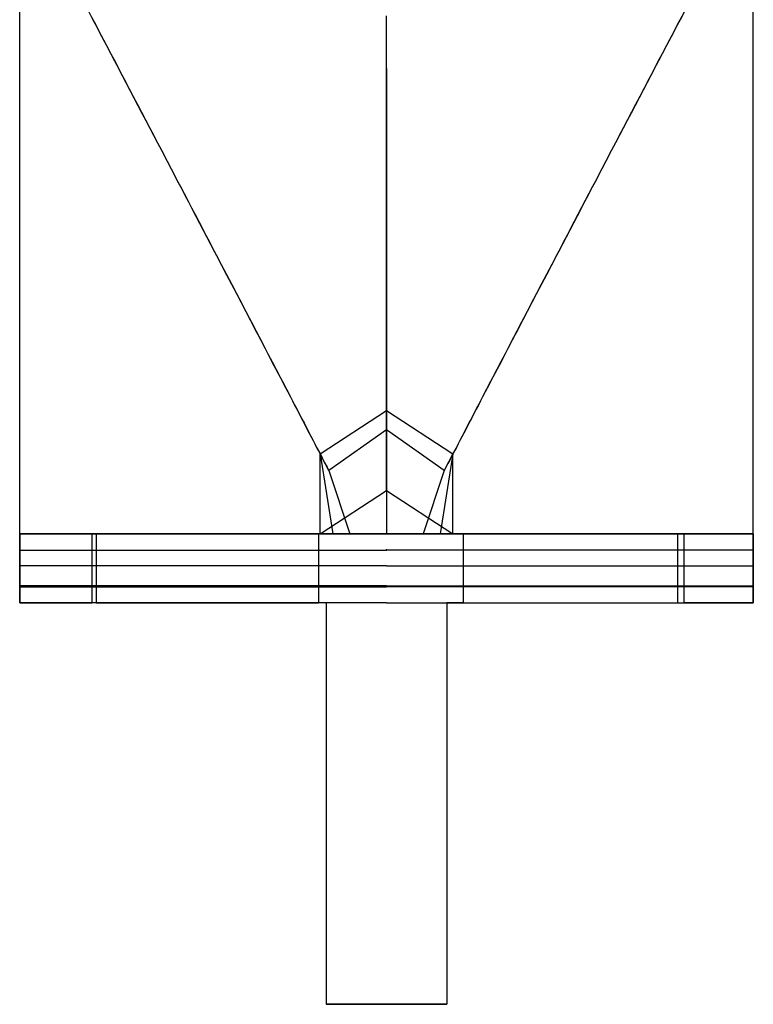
# Model space of a CAD drawing. Extents: x 159.1 to 172, y -181.6 to -143.8.
# Tile 1 of 2: x 159.1 to 172, y -181.6 to -164.3. Entities that reach past the tile are written whole.
import ezdxf

# ---------------------------------------------------------------- set-up
doc = ezdxf.new("R2010")
doc.units = 0
doc.header["$MEASUREMENT"] = 0
for name, color, linetype in [('JMARRANCVOLTA', 4, 'Continuous'), ('JMCAPELLES', 3, 'Continuous'), ('JMCONTRAFORTS', 4, 'Continuous'), ('JMLATERALESMURS', 5, 'Continuous'), ('JMREBLERTS', 7, 'Continuous'), ('JMSECCI_VOLTA', 1, 'Continuous'), ('JMTRIFORI', 2, 'Continuous')]:
    doc.layers.add(name, color=color, linetype=linetype)

msp = doc.modelspace()

# ---------------------------------------------------------------- linework, layer by layer
at = {"layer": 'JMARRANCVOLTA'}
for p, q in [((164.359507, -171.910687, 191.472104), (165.523764, -171.148345, 191.472104)), ((165.523791, -172.550287, 184.459687), (165.523764, -171.148345, 191.472104)), ((165.523764, -171.148345, 191.472104), (166.688022, -171.910693, 191.472104)), ((165.523764, -171.489576, 191.472104), (165.523764, -171.148345, 191.472104)), ((165.523764, -171.489576, 191.472104), (164.512484, -172.203334, 191.472104)), ((166.535037, -172.203344, 191.472104), (165.523764, -171.489576, 191.472104)), ((164.359533, -173.312629, 184.459687), (164.359507, -171.910687, 191.472104)), ((164.512484, -172.203334, 191.472104), (164.359507, -171.910687, 191.472104)), ((164.359507, -171.910687, 191.472104), (164.583111, -173.312613, 191.472104)), ((166.688022, -171.910693, 191.472104), (166.464416, -173.312613, 191.472104)), ((166.688022, -171.910693, 191.472104), (166.535037, -172.203344, 191.472104)), ((166.688048, -173.312635, 184.459687), (166.688022, -171.910693, 191.472104)), ((164.512484, -172.203334, 191.472104), (164.883111, -173.312608, 191.472104)), ((166.535037, -172.203344, 191.472104), (166.164416, -173.312608, 191.472104)), ((164.359533, -173.312629, 184.459687), (165.523791, -172.550287, 184.459687)), ((164.359556, -173.312604, 164.502572), (165.523813, -172.550262, 164.502572)), ((165.523791, -172.550287, 184.459687), (165.523809, -172.550259, 164.502572)), ((165.523791, -172.550287, 184.459687), (166.688048, -173.312635, 184.459687)), ((165.523813, -172.550262, 164.502572), (166.688071, -173.312611, 164.502572)), ((164.359556, -173.312604, 164.502572), (164.359533, -173.312629, 184.459687)), ((164.359533, -173.312629, 184.459687), (164.583111, -173.312613, 191.472104)), ((164.359533, -173.312629, 184.459687), (166.688048, -173.312635, 184.459687)), ((166.688048, -173.312635, 184.459687), (166.464416, -173.312613, 191.472104)), ((166.688048, -173.312635, 184.459687), (166.688071, -173.312611, 164.502572))]:
    msp.add_line(p, q, dxfattribs=at)
at = {"layer": 'JMCAPELLES'}
for p, q in [((160.43334, -173.312608, 164.502572), (160.43334, -174.522831, 164.502572)), ((160.43334, -173.312629, 165.65643), (160.43334, -173.312608, 164.502572)), ((160.43334, -173.312629, 172.354651), (160.43334, -173.312629, 165.65643)), ((164.330552, -173.312608, 164.502572), (164.330552, -174.522831, 164.502572)), ((164.330552, -173.312629, 165.65643), (164.330552, -173.312608, 164.502572)), ((164.330552, -173.312629, 165.65643), (164.330552, -173.312629, 172.354651)), ((166.865274, -173.312608, 164.502572), (166.865274, -174.522831, 164.502572)), ((166.865274, -173.312629, 165.65643), (166.865274, -173.312608, 164.502572)), ((166.865274, -173.312629, 165.65643), (166.865274, -173.312629, 172.354651)), ((170.738002, -173.312608, 164.502572), (170.738002, -174.522831, 164.502572)), ((170.738002, -173.312629, 165.65643), (170.738002, -173.312608, 164.502572)), ((170.738002, -173.312629, 172.354651), (170.738002, -173.312629, 165.65643)), ((160.43334, -174.522853, 165.65643), (160.43334, -174.522831, 164.502572)), ((160.43334, -174.522853, 172.354651), (160.43334, -174.522853, 165.65643)), ((164.330552, -174.522853, 165.65643), (164.330552, -174.522831, 164.502572)), ((164.330552, -174.522853, 165.65643), (164.330552, -174.522853, 172.354651)), ((166.865274, -174.522853, 165.65643), (166.865274, -174.522831, 164.502572)), ((166.865274, -174.522853, 165.65643), (166.865274, -174.522853, 172.354651)), ((170.738002, -174.522853, 165.65643), (170.738002, -174.522831, 164.502572)), ((170.738002, -174.522853, 172.354651), (170.738002, -174.522853, 165.65643))]:
    msp.add_line(p, q, dxfattribs=at)
at = {"layer": 'JMCAPELLES', "extrusion": (0, 1, 0)}
for centre, radius, start, end in [((-167.469566, 171.135663, -173.312629), 7.141037, 9.828627, 44.565531), ((-157.294326, 171.135663, -173.312629), 7.141037, 135.434469, 170.171373), ((-173.9015, 171.135663, -173.312629), 7.141037, 9.828627, 44.565531), ((-163.730608, 171.183223, -173.312629), 7.104633, 135.683124, 170.509599), ((-167.469566, 171.135663, -174.522853), 7.141037, 9.828627, 44.565531), ((-157.294326, 171.135663, -174.522853), 7.141037, 135.434469, 170.171373), ((-173.9015, 171.135663, -174.522853), 7.141037, 9.828627, 44.565531), ((-163.730608, 171.183223, -174.522853), 7.104633, 135.683124, 170.509599)]:
    msp.add_arc(centre, radius, start, end, dxfattribs=at)
at = {"layer": 'JMCONTRAFORTS'}
for p, q in [((164.463764, -174.522831, 164.502572), (164.463764, -181.558216, 164.502572)), ((165.523764, -174.522831, 201.842793), (164.463764, -174.522831, 201.842793)), ((164.463764, -174.522831, 164.502572), (164.463764, -174.522831, 201.842793)), ((164.463764, -174.522831, 201.842793), (164.463764, -181.558216, 201.842793)), ((165.523764, -174.522831, 201.842793), (166.583764, -174.522831, 201.842793)), ((166.583764, -174.522831, 201.842793), (166.583764, -181.558216, 201.842793)), ((166.583764, -174.522831, 164.502572), (166.583764, -181.558216, 164.502572)), ((166.583764, -174.522831, 164.502572), (166.583764, -174.522831, 201.842793)), ((164.463764, -181.558216, 164.502572), (165.523764, -181.558216, 164.502572)), ((165.523764, -181.558216, 201.842793), (164.463764, -181.558216, 201.842793)), ((164.463764, -181.558216, 201.842793), (164.463764, -181.558216, 164.502572)), ((165.523764, -181.558216, 201.842793), (166.583764, -181.558216, 201.842793)), ((166.583764, -181.558216, 164.502572), (165.523764, -181.558216, 164.502572)), ((166.583764, -181.558216, 201.842793), (166.583764, -181.558216, 164.502572))]:
    msp.add_line(p, q, dxfattribs=at)
at = {"layer": 'JMLATERALESMURS'}
for p, q in [((159.094293, -174.522831, 164.502572), (159.094292, -173.312608, 164.502572)), ((159.094292, -173.312608, 164.502572), (160.43334, -173.312608, 164.502572)), ((159.094292, -173.312635, 197.574935), (159.094292, -173.312608, 198.992793)), ((159.094292, -173.312635, 184.459687), (159.094292, -173.312608, 164.502572)), ((159.094292, -173.872831, 198.992793), (159.094292, -173.312608, 198.992793)), ((165.523764, -173.312608, 198.992793), (159.094292, -173.312608, 198.992793)), ((160.360431, -173.312635, 184.459687), (159.094292, -173.312635, 184.459687)), ((159.094292, -173.312635, 184.459687), (159.094292, -174.522835, 184.459687)), ((159.094292, -173.312635, 197.574935), (159.094292, -174.522835, 197.574935)), ((160.360431, -173.312635, 195.232182), (160.360431, -173.312635, 184.459687)), ((160.360431, -173.312635, 195.232182), (160.360431, -174.522835, 195.232182)), ((160.360431, -173.312635, 184.459687), (160.360431, -174.522835, 184.459687)), ((164.330552, -173.312608, 164.502572), (166.865274, -173.312608, 164.502572)), ((165.523764, -173.312608, 198.992793), (171.953235, -173.312608, 198.992793)), ((171.953235, -173.312629, 184.459687), (170.62595, -173.312629, 184.459687)), ((170.62595, -173.312629, 184.459687), (170.62595, -173.312629, 195.232182)), ((170.62595, -173.312629, 184.459687), (170.62595, -174.522829, 184.459687)), ((170.62595, -173.312629, 195.232182), (170.62595, -174.522829, 195.232182)), ((170.738002, -173.312608, 164.502572), (171.953235, -173.312608, 164.502572)), ((171.953235, -173.312608, 164.502572), (171.953235, -174.522831, 164.502572)), ((171.953235, -173.312629, 184.459687), (171.953235, -173.312608, 164.502572)), ((171.953235, -173.312608, 198.992793), (171.953235, -173.312608, 197.617084)), ((171.953235, -173.872831, 198.992793), (171.953235, -173.312608, 198.992793)), ((171.953235, -173.312629, 184.459687), (171.953235, -174.522829, 184.459687)), ((171.953235, -173.312629, 197.617084), (171.953235, -174.522829, 197.617084)), ((159.094292, -174.222831, 199.392793), (159.094292, -173.872831, 199.392793)), ((159.094292, -173.872831, 199.392793), (159.094292, -173.872831, 198.992793)), ((165.523764, -173.872831, 199.392793), (159.094292, -173.872831, 199.392793)), ((165.523764, -173.872831, 198.992793), (159.094292, -173.872831, 198.992793)), ((165.523764, -173.872831, 198.992793), (171.953235, -173.872831, 198.992793)), ((165.523764, -173.872831, 199.392793), (171.953235, -173.872831, 199.392793)), ((171.953235, -174.222831, 199.392793), (171.953235, -173.872831, 199.392793)), ((171.953235, -173.872831, 199.392793), (171.953235, -173.872831, 198.992793)), ((159.094292, -174.522831, 199.842793), (159.094292, -174.222831, 199.842793)), ((159.094292, -174.222831, 199.842793), (159.094292, -174.222831, 199.392793)), ((165.523764, -174.222831, 199.842793), (159.094292, -174.222831, 199.842793)), ((165.523764, -174.222831, 199.392793), (159.094292, -174.222831, 199.392793)), ((165.523764, -174.222831, 199.392793), (171.953235, -174.222831, 199.392793)), ((165.523764, -174.222831, 199.842793), (171.953264, -174.222831, 199.842793)), ((171.953264, -174.222831, 199.842793), (171.953235, -174.222831, 199.392793)), ((171.953235, -174.522831, 199.842793), (171.953264, -174.222831, 199.842793)), ((159.094292, -174.522835, 197.574935), (159.094292, -174.522831, 199.842793)), ((159.094293, -174.522831, 164.502572), (159.094292, -174.522835, 184.459687)), ((165.523764, -174.522831, 199.842793), (159.094292, -174.522831, 199.842793)), ((159.094292, -174.522835, 184.459687), (160.360431, -174.522835, 184.459687)), ((160.43334, -174.522831, 164.502572), (159.094293, -174.522831, 164.502572)), ((160.360431, -174.522835, 184.459687), (160.360431, -174.522835, 195.232182)), ((164.463764, -174.522831, 164.502572), (164.330552, -174.522831, 164.502572)), ((165.523764, -174.522831, 199.842793), (171.953235, -174.522831, 199.842793)), ((166.865274, -174.522831, 164.502572), (166.583764, -174.522831, 164.502572)), ((170.62595, -174.522829, 195.232182), (170.62595, -174.522829, 184.459687)), ((170.62595, -174.522829, 184.459687), (171.953235, -174.522829, 184.459687)), ((171.953235, -174.522831, 164.502572), (170.738002, -174.522831, 164.502572)), ((171.953235, -174.522829, 184.459687), (171.953235, -174.522831, 164.502572)), ((171.953235, -174.522831, 199.842793), (171.953235, -174.522829, 197.617084))]:
    msp.add_line(p, q, dxfattribs=at)
at = {"layer": 'JMLATERALESMURS', "extrusion": (0, 1, 0)}
for centre, start, end in [((-157.359681, 195.123948, -173.312635), 125.287774, 177.934291), ((-173.6267, 195.123948, -173.312629), 2.065709, 56.129346), ((-157.359681, 195.123948, -174.522835), 125.287774, 177.934291), ((-173.6267, 195.123948, -174.522829), 2.065709, 56.129346)]:
    msp.add_arc(centre, 3.002701, start, end, dxfattribs=at)
at = {"layer": 'JMREBLERTS'}
for p, q in [((165.523764, -164.373947, 198.423458), (165.523764, -164.231451, 198.482331)), ((165.523764, -164.373947, 198.423458), (165.523764, -164.231451, 198.482331)), ((165.523764, -164.516342, 198.363722), (165.523764, -164.373947, 198.423458)), ((165.523764, -164.516342, 198.363722), (165.523764, -164.373947, 198.423458)), ((165.523764, -164.659773, 198.301724), (165.523764, -164.516342, 198.363722)), ((165.523764, -164.659773, 198.301724), (165.523764, -164.516342, 198.363722)), ((165.523764, -164.805063, 198.2361), (165.523764, -164.659773, 198.301724)), ((165.523764, -164.805063, 198.2361), (165.523764, -164.659773, 198.301724)), ((165.523764, -164.952694, 198.16556), (165.523764, -164.805063, 198.2361)), ((165.523764, -164.952694, 198.16556), (165.523764, -164.805063, 198.2361)), ((165.523764, -165.102254, 198.089233), (165.523764, -164.952694, 198.16556)), ((165.523764, -165.102254, 198.089233), (165.523764, -164.952694, 198.16556)), ((165.523764, -165.15251, 198.061744), (165.523764, -165.102254, 198.089233)), ((165.523764, -165.15251, 198.061744), (165.523764, -165.102254, 198.089233)), ((165.523764, -165.15251, 198.061744), (165.523764, -173.312608, 198.061744)), ((165.523764, -165.15251, 198.061744), (165.523764, -173.312608, 198.061744))]:
    msp.add_line(p, q, dxfattribs=at)
for p in [(165.523764, -165.720642, 198.061744), (165.523764, -165.720642, 198.061744), (165.523764, -169.645685, 198.061744), (165.523764, -169.645685, 198.061744), (165.523764, -173.59272, 198.992793), (165.523764, -173.59272, 198.992793)]:
    msp.add_point(p, dxfattribs=at)
at = {"layer": 'JMSECCI_VOLTA'}
for p, q in [((159.094292, -173.312608, 198.992793), (159.094043, -161.849829, 199.591275)), ((159.094292, -173.312614, 198.692793), (159.094043, -161.849829, 199.291275)), ((171.953235, -173.312608, 198.992793), (171.953484, -161.849829, 199.591275)), ((171.953235, -173.312608, 198.692793), (171.953484, -161.849829, 199.291275)), ((165.523764, -164.374574, 198.119386), (165.523764, -164.240577, 198.177287)), ((165.523764, -164.383634, 197.786154), (165.523764, -164.255544, 197.84401)), ((165.523764, -164.507125, 198.059559), (165.523764, -164.374574, 198.119386)), ((165.523764, -164.509772, 197.725885), (165.523764, -164.383634, 197.786154)), ((165.523764, -164.639109, 197.996573), (165.523764, -164.507125, 198.059559)), ((165.523764, -164.634933, 197.66201), (165.523764, -164.509772, 197.725885)), ((165.523764, -164.759932, 197.593638), (165.523764, -164.634933, 197.66201)), ((165.523764, -164.771304, 197.929223), (165.523764, -164.639109, 197.996573)), ((165.523764, -164.88493, 197.521081), (165.523764, -164.759932, 197.593638)), ((165.523764, -164.903896, 197.856838), (165.523764, -164.771304, 197.929223)), ((165.523764, -165.009928, 197.44495), (165.523764, -164.88493, 197.521081)), ((165.523764, -165.035535, 197.780538), (165.523764, -164.903896, 197.856838)), ((165.523764, -165.134927, 197.365856), (165.523764, -165.009928, 197.44495)), ((165.523764, -165.16598, 197.701168), (165.523764, -165.035535, 197.780538)), ((165.523764, -165.259925, 197.28441), (165.523764, -165.134927, 197.365856)), ((165.523764, -165.295339, 197.619367), (165.523764, -165.16598, 197.701168)), ((165.523764, -165.384923, 197.201224), (165.523764, -165.259925, 197.28441)), ((165.523764, -165.4237, 197.535762), (165.523764, -165.295339, 197.619367)), ((165.523764, -165.509922, 197.116909), (165.523764, -165.384923, 197.201224)), ((165.523764, -165.551131, 197.450974), (165.523764, -165.4237, 197.535762)), ((165.523764, -165.759788, 196.947339), (165.523764, -165.509922, 197.116909)), ((165.523764, -165.677683, 197.365618), (165.523764, -165.551131, 197.450974)), ((165.523764, -165.928124, 197.195659), (165.523764, -165.677683, 197.365618)), ((165.523764, -165.883875, 196.86331), (165.523764, -165.759788, 196.947339)), ((165.523764, -166.0064, 196.780605), (165.523764, -165.883875, 196.86331)), ((165.523764, -166.051903, 197.111839), (165.523764, -165.928124, 197.195659)), ((165.523764, -166.12658, 196.69984), (165.523764, -166.0064, 196.780605)), ((165.523764, -166.173988, 197.029431), (165.523764, -166.051903, 197.111839)), ((165.523764, -166.243636, 196.62163), (165.523764, -166.12658, 196.69984)), ((165.523764, -166.29358, 196.949062), (165.523764, -166.173988, 197.029431)), ((165.523764, -166.356786, 196.546591), (165.523764, -166.243636, 196.62163)), ((165.523764, -166.409873, 196.871361), (165.523764, -166.29358, 196.949062)), ((165.523764, -166.465248, 196.475337), (165.523764, -166.356786, 196.546591)), ((165.523764, -166.52205, 196.796967), (165.523764, -166.409873, 196.871361)), ((165.523764, -166.568241, 196.408484), (165.523764, -166.465248, 196.475337)), ((165.523764, -166.629277, 196.726524), (165.523764, -166.52205, 196.796967)), ((165.523764, -166.665245, 196.346398), (165.523764, -166.568241, 196.408484)), ((165.523764, -166.730772, 196.660644), (165.523764, -166.629277, 196.726524)), ((165.523764, -166.756781, 196.288452), (165.523764, -166.665245, 196.346398)), ((165.523764, -166.826339, 196.599478), (165.523764, -166.730772, 196.660644)), ((165.523764, -166.843628, 196.233768), (165.523764, -166.756781, 196.288452)), ((165.523764, -166.916937, 196.542125), (165.523764, -166.826339, 196.599478)), ((165.523764, -166.92657, 196.181469), (165.523764, -166.843628, 196.233768)), ((165.523764, -167.003477, 196.487635), (165.523764, -166.916937, 196.542125)), ((165.523764, -167.006387, 196.130678), (165.523764, -166.92657, 196.181469)), ((165.523764, -167.086581, 196.435233), (165.523764, -167.003477, 196.487635)), ((165.523764, -167.08386, 196.080518), (165.523764, -167.006387, 196.130678)), ((165.523764, -167.15977, 196.030113), (165.523764, -167.08386, 196.080518)), ((165.523764, -167.167446, 196.383779), (165.523764, -167.086581, 196.435233)), ((165.523764, -167.234899, 195.978584), (165.523764, -167.15977, 196.030113)), ((165.523764, -167.246904, 196.332345), (165.523764, -167.167446, 196.383779)), ((165.523764, -167.309898, 195.925227), (165.523764, -167.234899, 195.978584)), ((165.523764, -167.325721, 196.280033), (165.523764, -167.246904, 196.332345)), ((165.523764, -167.384897, 195.870022), (165.523764, -167.309898, 195.925227)), ((165.523764, -167.404583, 196.225985), (165.523764, -167.325721, 196.280033)), ((165.523764, -167.459896, 195.813122), (165.523764, -167.384897, 195.870022)), ((165.523764, -167.483808, 196.169676), (165.523764, -167.404583, 196.225985)), ((165.523764, -167.534895, 195.754679), (165.523764, -167.459896, 195.813122)), ((165.523764, -167.562737, 196.111628), (165.523764, -167.483808, 196.169676)), ((165.523764, -167.609894, 195.694845), (165.523764, -167.534895, 195.754679)), ((165.523764, -167.641221, 196.052123), (165.523764, -167.562737, 196.111628)), ((165.523764, -167.684893, 195.633774), (165.523764, -167.609894, 195.694845)), ((165.523764, -167.719295, 195.991316), (165.523764, -167.641221, 196.052123)), ((165.523764, -167.759893, 195.571616), (165.523764, -167.684893, 195.633774)), ((165.523764, -167.796987, 195.929358), (165.523764, -167.719295, 195.991316)), ((165.523764, -167.834892, 195.508524), (165.523764, -167.759893, 195.571616)), ((165.523764, -167.874324, 195.866402), (165.523764, -167.796987, 195.929358)), ((165.523764, -167.909891, 195.44461), (165.523764, -167.834892, 195.508524)), ((165.523764, -167.951327, 195.802598), (165.523764, -167.874324, 195.866402)), ((165.523764, -167.98489, 195.379817), (165.523764, -167.909891, 195.44461)), ((165.523764, -168.028015, 195.738097), (165.523764, -167.951327, 195.802598)), ((165.523764, -168.059889, 195.314047), (165.523764, -167.98489, 195.379817)), ((165.523764, -168.104477, 195.672943), (165.523764, -168.028015, 195.738097)), ((165.523764, -168.134888, 195.247203), (165.523764, -168.059889, 195.314047)), ((165.523764, -168.181013, 195.606831), (165.523764, -168.104477, 195.672943)), ((165.523764, -168.209887, 195.179187), (165.523764, -168.134888, 195.247203)), ((165.523764, -168.257688, 195.539602), (165.523764, -168.181013, 195.606831)), ((165.523764, -168.284886, 195.109901), (165.523764, -168.209887, 195.179187)), ((165.523764, -168.334494, 195.471161), (165.523764, -168.257688, 195.539602)), ((165.523764, -168.359885, 195.039249), (165.523764, -168.284886, 195.109901)), ((165.523764, -168.411421, 195.401412), (165.523764, -168.334494, 195.471161)), ((165.523764, -168.434884, 194.967131), (165.523764, -168.359885, 195.039249)), ((165.523764, -168.488458, 195.330261), (165.523764, -168.411421, 195.401412)), ((165.523764, -168.509883, 194.893493), (165.523764, -168.434884, 194.967131)), ((165.523764, -168.565595, 195.257614), (165.523764, -168.488458, 195.330261)), ((165.523764, -168.584882, 194.81845), (165.523764, -168.509883, 194.893493)), ((165.523764, -168.642821, 195.183377), (165.523764, -168.565595, 195.257614)), ((165.523764, -168.659881, 194.742156), (165.523764, -168.584882, 194.81845)), ((165.523764, -168.720063, 195.107559), (165.523764, -168.642821, 195.183377)), ((165.523764, -168.73488, 194.664768), (165.523764, -168.659881, 194.742156)), ((165.523764, -168.797077, 195.030518), (165.523764, -168.720063, 195.107559)), ((165.523764, -168.809879, 194.586443), (165.523764, -168.73488, 194.664768)), ((165.523764, -168.873821, 194.952464), (165.523764, -168.797077, 195.030518)), ((165.523764, -168.884878, 194.507336), (165.523764, -168.809879, 194.586443)), ((165.523764, -168.950311, 194.873549), (165.523764, -168.873821, 194.952464)), ((165.523764, -168.959877, 194.427605), (165.523764, -168.884878, 194.507336)), ((165.523764, -169.026562, 194.793924), (165.523764, -168.950311, 194.873549)), ((165.523764, -169.034876, 194.347405), (165.523764, -168.959877, 194.427605)), ((165.523764, -169.102587, 194.713741), (165.523764, -169.026562, 194.793924)), ((165.523764, -169.109875, 194.266824), (165.523764, -169.034876, 194.347405)), ((165.523764, -169.178395, 194.633153), (165.523764, -169.102587, 194.713741)), ((165.523764, -169.184874, 194.185676), (165.523764, -169.109875, 194.266824)), ((165.523764, -169.253994, 194.552313), (165.523764, -169.178395, 194.633153)), ((165.523764, -169.259873, 194.103708), (165.523764, -169.184874, 194.185676)), ((165.523764, -169.329477, 194.471213), (165.523764, -169.253994, 194.552313)), ((165.523764, -169.334872, 194.020666), (165.523764, -169.259873, 194.103708)), ((165.523764, -169.405188, 194.389298), (165.523764, -169.329477, 194.471213)), ((165.523764, -169.409871, 193.936296), (165.523764, -169.334872, 194.020666)), ((165.523764, -169.481205, 194.306223), (165.523764, -169.405188, 194.389298)), ((165.523764, -169.48487, 193.850344), (165.523764, -169.409871, 193.936296)), ((165.523764, -169.557512, 194.221743), (165.523764, -169.481205, 194.306223)), ((165.523764, -169.559869, 193.762556), (165.523764, -169.48487, 193.850344)), ((165.523764, -169.634089, 194.135611), (165.523764, -169.557512, 194.221743)), ((165.523764, -169.634868, 193.672678), (165.523764, -169.559869, 193.762556)), ((165.523764, -169.710915, 194.047584), (165.523764, -169.634089, 194.135611)), ((165.523764, -169.709867, 193.580492), (165.523764, -169.634868, 193.672678)), ((165.523764, -169.784866, 193.485924), (165.523764, -169.709867, 193.580492)), ((165.523764, -169.787964, 193.957422), (165.523764, -169.710915, 194.047584)), ((165.523764, -169.859865, 193.388933), (165.523764, -169.784866, 193.485924)), ((165.523764, -169.865207, 193.864886), (165.523764, -169.787964, 193.957422)), ((165.523764, -169.934864, 193.289482), (165.523764, -169.859865, 193.388933)), ((165.523764, -169.94258, 193.769819), (165.523764, -169.865207, 193.864886)), ((165.523764, -170.009863, 193.18753), (165.523764, -169.934864, 193.289482)), ((165.523764, -170.01992, 193.672336), (165.523764, -169.94258, 193.769819)), ((165.523764, -170.084862, 193.08304), (165.523764, -170.009863, 193.18753)), ((165.523764, -170.097189, 193.572447), (165.523764, -170.01992, 193.672336)), ((165.523764, -170.159861, 192.975971), (165.523764, -170.084862, 193.08304)), ((165.523764, -170.174389, 193.470114), (165.523764, -170.097189, 193.572447)), ((165.523764, -170.23486, 192.866285), (165.523764, -170.159861, 192.975971)), ((165.523764, -170.251519, 193.365301), (165.523764, -170.174389, 193.470114)), ((165.523764, -170.309859, 192.754054), (165.523764, -170.23486, 192.866285)), ((165.523764, -170.328581, 193.257971), (165.523764, -170.251519, 193.365301)), ((165.523764, -170.384858, 192.639791), (165.523764, -170.309859, 192.754054)), ((165.523764, -170.405576, 193.148088), (165.523764, -170.328581, 193.257971)), ((165.523764, -170.459857, 192.524122), (165.523764, -170.384858, 192.639791)), ((165.523764, -170.482504, 193.035615), (165.523764, -170.405576, 193.148088)), ((165.523764, -170.534856, 192.407672), (165.523764, -170.459857, 192.524122)), ((165.523764, -170.559292, 192.920738), (165.523764, -170.482504, 193.035615)), ((165.523764, -170.609855, 192.291066), (165.523764, -170.534856, 192.407672)), ((165.523764, -170.635659, 192.80441), (165.523764, -170.559292, 192.920738)), ((165.523764, -170.684854, 192.174928), (165.523764, -170.609855, 192.291066)), ((165.523764, -170.711575, 192.687334), (165.523764, -170.635659, 192.80441)), ((165.523764, -170.759853, 192.059884), (165.523764, -170.684854, 192.174928)), ((165.523764, -170.787074, 192.570111), (165.523764, -170.711575, 192.687334)), ((165.523764, -170.834853, 191.946559), (165.523764, -170.759853, 192.059884)), ((165.523764, -170.862023, 192.453582), (165.523764, -170.787074, 192.570111)), ((165.523764, -170.909852, 191.835128), (165.523764, -170.834853, 191.946559)), ((165.523764, -170.936521, 192.33822), (165.523764, -170.862023, 192.453582)), ((165.523764, -170.984851, 191.723971), (165.523764, -170.909852, 191.835128)), ((165.523764, -171.0106, 192.224587), (165.523764, -170.936521, 192.33822)), ((165.523764, -171.05985, 191.611017), (165.523764, -170.984851, 191.723971)), ((165.523764, -171.08443, 192.113028), (165.523764, -171.0106, 192.224587)), ((165.523764, -171.134849, 191.494196), (165.523764, -171.05985, 191.611017)), ((165.523764, -171.158923, 192.002214), (165.523764, -171.08443, 192.113028)), ((165.523764, -171.148345, 191.472104), (165.523764, -171.134849, 191.494196)), ((165.523764, -171.234981, 191.888523), (165.523764, -171.158923, 192.002214)), ((165.523764, -171.314067, 191.766824), (165.523764, -171.234981, 191.888523)), ((165.523764, -171.396327, 191.633808), (165.523764, -171.314067, 191.766824)), ((165.523764, -171.481744, 191.486382), (165.523764, -171.396327, 191.633808)), ((164.583111, -173.312608, 191.472104), (164.883111, -173.312608, 191.472104)), ((166.464416, -173.312608, 191.472104), (166.164416, -173.312608, 191.472104))]:
    msp.add_line(p, q, dxfattribs=at)
at = {"layer": 'JMSECCI_VOLTA', "extrusion": (0.8853, 0.465016, -0.002168)}
for centre, radius, start, end in [((-217.655096, 193.560723, 65.15041), 6.184433, 86.405667, 113.650644), ((-215.711042, 184.79181, 65.151064), 14.796963, 106.97806, 127.38625), ((-215.711035, 184.79181, 65.15041), 15.096963, 107.043962, 127.394634), ((-216.988631, 186.467146, 65.151064), 12.690074, 127.39581, 145.082709), ((-216.990231, 186.468744, 65.15041), 12.987829, 127.403986, 145.070801), ((-217.255143, 186.431884, 65.151064), 12.493041, 144.250447, 155.494262), ((-217.209552, 186.398973, 65.15041), 12.849264, 144.255754, 156.055823)]:
    msp.add_arc(centre, radius, start, end, dxfattribs=at)
at = {"layer": 'JMSECCI_VOLTA', "extrusion": (0.8853, -0.465016, 0.002168)}
for centre, radius, start, end in [((-63.712321, 192.925284, 227.925832), 6.184481, 86.405681, 113.65055), ((-63.697369, 192.847635, 227.925181), 5.961631, 86.415134, 113.65206), ((-61.768271, 184.156419, 227.925181), 14.796963, 106.97806, 127.38625), ((-61.768271, 184.156419, 227.925832), 15.096963, 107.043961, 127.394634), ((-63.04586, 185.831755, 227.925181), 12.690074, 127.39581, 145.082709), ((-63.047467, 185.833354, 227.925832), 12.987829, 127.403986, 145.070801), ((-63.312373, 185.796494, 227.925181), 12.493041, 144.250447, 155.494262), ((-63.266788, 185.763583, 227.925832), 12.849264, 144.255754, 156.055823)]:
    msp.add_arc(centre, radius, start, end, dxfattribs=at)
at = {"layer": 'JMSECCI_VOLTA', "extrusion": (0, 1, 0)}
for centre, radius, start, end in [((-155.742672, 190.424759, -173.312608), 9.200248, 111.364308, 173.463343), ((-156.153035, 190.760479, -173.312614), 8.460059, 110.344496, 175.174811), ((-175.304855, 190.424759, -173.312608), 9.200248, 6.536657, 68.635692), ((-174.894492, 190.760479, -173.312608), 8.460059, 4.825189, 69.655504)]:
    msp.add_arc(centre, radius, start, end, dxfattribs=at)
at = {"layer": 'JMTRIFORI'}
for p, q in [((159.094292, -173.312608, 181.065621), (159.094292, -173.597608, 181.065621)), ((159.094292, -173.312608, 182.435621), (159.094292, -173.597608, 182.435621)), ((159.094292, -173.312608, 181.065621), (165.523764, -173.312608, 181.065621)), ((165.523764, -173.312608, 182.435621), (159.094292, -173.312608, 182.435621)), ((159.313764, -173.312608, 182.435621), (159.313764, -173.312608, 181.065621)), ((160.113764, -173.312608, 182.435621), (160.113764, -173.312608, 181.065621)), ((160.763764, -173.312608, 182.435621), (160.763764, -173.312608, 181.065621)), ((161.563764, -173.312608, 182.435621), (161.563764, -173.312608, 181.065621)), ((162.213764, -173.312608, 182.435621), (162.213764, -173.312608, 181.065621)), ((163.013764, -173.312608, 182.435621), (163.013764, -173.312608, 181.065621)), ((163.663764, -173.312608, 182.435621), (163.663764, -173.312608, 181.065621)), ((165.523764, -173.312608, 182.435621), (171.953235, -173.312608, 182.435621)), ((171.953235, -173.312608, 181.076137), (165.523764, -173.312608, 181.065621)), ((167.383764, -173.312608, 182.435621), (167.383764, -173.312608, 181.065621)), ((168.033764, -173.312608, 182.435621), (168.033764, -173.312608, 181.065621)), ((168.833764, -173.312608, 182.435621), (168.833764, -173.312608, 181.065621)), ((169.483764, -173.312608, 182.435621), (169.483764, -173.312608, 181.065621)), ((170.283764, -173.312608, 182.435621), (170.283764, -173.312608, 181.065621)), ((170.933764, -173.312608, 182.435621), (170.933764, -173.312608, 181.065621)), ((171.733764, -173.312608, 182.435621), (171.733764, -173.312608, 181.065621)), ((171.953235, -173.312608, 182.435621), (171.953235, -173.597608, 182.435621)), ((159.094292, -173.597608, 181.065621), (159.094292, -173.597608, 180.365621)), ((159.094292, -173.597608, 183.135621), (159.094292, -173.597608, 182.435621)), ((159.094292, -173.597608, 180.365621), (159.094292, -174.242608, 180.365621)), ((159.094292, -173.597608, 183.135621), (159.094292, -174.242608, 183.135621)), ((159.094292, -173.597608, 181.065621), (165.523764, -173.597608, 181.065621)), ((159.094292, -173.597608, 180.365621), (165.523764, -173.597608, 180.365621)), ((159.094292, -173.597608, 183.135621), (165.523764, -173.597608, 183.135621)), ((159.094292, -173.597608, 182.435621), (165.523764, -173.597608, 182.435621)), ((159.313764, -173.597608, 182.435621), (159.313764, -173.597608, 181.065621)), ((160.113764, -173.597608, 182.435621), (160.113764, -173.597608, 181.065621)), ((160.763764, -173.597608, 182.435621), (160.763764, -173.597608, 181.065621)), ((161.563764, -173.597608, 182.435621), (161.563764, -173.597608, 181.065621)), ((162.213764, -173.597608, 182.435621), (162.213764, -173.597608, 181.065621)), ((163.013764, -173.597608, 182.435621), (163.013764, -173.597608, 181.065621)), ((163.663764, -173.597608, 182.435621), (163.663764, -173.597608, 181.065621)), ((171.953235, -173.597608, 182.435621), (165.523764, -173.597608, 182.435621)), ((171.953235, -173.597608, 183.135621), (165.523764, -173.597608, 183.135621)), ((171.953235, -173.597608, 180.365621), (165.523764, -173.597608, 180.365621)), ((171.953235, -173.597608, 181.065621), (165.523764, -173.597608, 181.065621)), ((167.383764, -173.597608, 182.435621), (167.383764, -173.597608, 181.065621)), ((168.033764, -173.597608, 182.435621), (168.033764, -173.597608, 181.065621)), ((168.833764, -173.597608, 182.435621), (168.833764, -173.597608, 181.065621)), ((169.483764, -173.597608, 182.435621), (169.483764, -173.597608, 181.065621)), ((170.283764, -173.597608, 182.435621), (170.283764, -173.597608, 181.065621)), ((170.933764, -173.597608, 182.435621), (170.933764, -173.597608, 181.065621)), ((171.733764, -173.597608, 182.435621), (171.733764, -173.597608, 181.065621)), ((171.953235, -173.597608, 181.065621), (171.953235, -173.597608, 180.365621)), ((171.953235, -173.597608, 183.135621), (171.953235, -173.597608, 182.435621)), ((171.953235, -173.597608, 180.365621), (171.953235, -174.242608, 180.365621)), ((171.953235, -173.597608, 183.135621), (171.953235, -174.242608, 183.135621)), ((159.094292, -174.242608, 183.135621), (159.094292, -174.242608, 180.365621)), ((159.094292, -174.242608, 180.365621), (165.523764, -174.242608, 180.365621)), ((159.094292, -174.242608, 183.135621), (165.523764, -174.242608, 183.135621)), ((171.953235, -174.242608, 183.135621), (165.523764, -174.242608, 183.135621)), ((171.953235, -174.242608, 180.365621), (165.523764, -174.242608, 180.365621)), ((171.953235, -174.242608, 183.135621), (171.953235, -174.242608, 180.365621))]:
    msp.add_line(p, q, dxfattribs=at)

doc.saveas('drawing.dxf')
